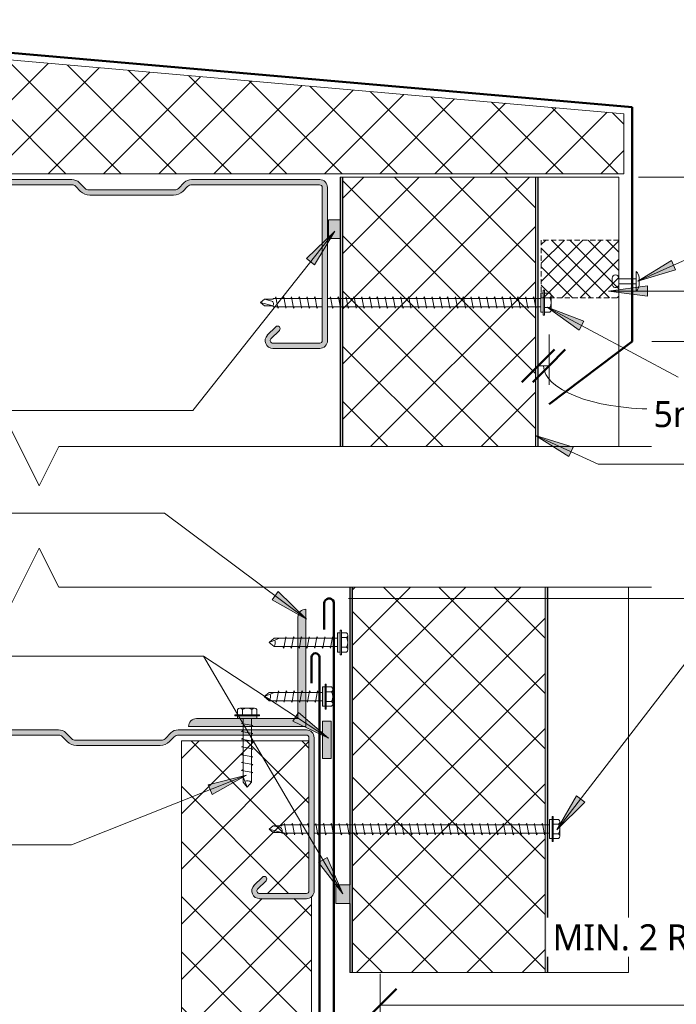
# Model space of a CAD drawing. Header units: millimetres. Extents: x -437 to 1002, y -5 to 689.
# Tile 3 of 5: x -67 to 185, y 303 to 682. Entities that reach past the tile are written whole.
import ezdxf

# ---------------------------------------------------------------- set-up
doc = ezdxf.new("R2010")
doc.units = ezdxf.units.MM
doc.linetypes.add('Dash Short', pattern=[3, 2, -1])
for name, color, linetype, lineweight in [('A-ANNO-DIMS', 211, 'Continuous', 9), ('A-ANNO-DIMS-5', 211, 'Continuous', 9), ('A-DETL', 90, 'Continuous', 13), ('A-DETL-GENF', 92, 'Continuous', 13), ('A-DETL-THIN', 151, 'Continuous', 13), ('G-ANNO-TEXT', 231, 'Continuous', 9)]:
    doc.layers.add(name, color=color, linetype=linetype, lineweight=lineweight)
doc.styles.add('Yu Gothic_1', font='Yu Gothic.ttf', dxfattribs={"height": 10})
doc.dimstyles.new('Diagonal', dxfattribs={"dimscale": 304.8, "dimtxt": 11.609035, "dimasz": 0.04101, "dimexe": 0.03937, "dimexo": 0.024606, "dimgap": 0.024606, "dimtad": 1, "dimdec": 0, "dimzin": 0, "dimdsep": 46, "dimtxsty": 'Yu Gothic_1', "dimblk1": 'OBLIQUE', "dimblk2": 'OBLIQUE', "dimsah": 1, "dimcen": 0.09, "dimazin": 0, "dimtfac": 1, "dimtdec": 4, "dimtix": 1, "dimtmove": 1, "dimatfit": 3, "dimfxl": 1, "dimtvp": 1, "dimtfill": 1, "dimtolj": 1, "dimtzin": 0, "dimarcsym": 2})
doc.dimstyles.new('Diagonal_1', dxfattribs={"dimscale": 304.8, "dimtxt": 11.609035, "dimasz": 0.04101, "dimexe": 0.03937, "dimexo": 0.024606, "dimgap": 0.024606, "dimtad": 1, "dimdec": 0, "dimzin": 0, "dimdsep": 46, "dimtxsty": 'Yu Gothic_1', "dimblk1": 'OBLIQUE', "dimblk2": 'OBLIQUE', "dimsah": 1, "dimcen": 0.09, "dimazin": 0, "dimtfac": 1, "dimtdec": 4, "dimtix": 1, "dimtmove": 0, "dimatfit": 3, "dimfxl": 1, "dimtvp": 1, "dimtfill": 1, "dimtolj": 1, "dimtzin": 0, "dimarcsym": 2})
doc.dimstyles.new('Diagonal_2', dxfattribs={"dimscale": 304.8, "dimtxt": 11.609035, "dimasz": 0.04101, "dimexe": 0.03937, "dimexo": 0.024606, "dimgap": 0.024606, "dimtad": 1, "dimdec": 0, "dimzin": 0, "dimdsep": 46, "dimtxsty": 'Yu Gothic_1', "dimblk1": 'OBLIQUE', "dimblk2": 'OBLIQUE', "dimsah": 1, "dimcen": 0.09, "dimazin": 0, "dimtfac": 1, "dimtdec": 4, "dimtix": 1, "dimtmove": 2, "dimatfit": 3, "dimfxl": 1, "dimtvp": 1, "dimtfill": 1, "dimtolj": 1, "dimtzin": 0, "dimarcsym": 2})
pattern_1 = [(45, (0, 0), (-10.6066, 10.6066), []), (135, (0, 0), (-10.6066, -10.6066), [])]

# ---------------------------------------------------------------- blocks, each defined once
blk = doc.blocks.new('Thermospan Insulated Panel3 - 75mm-4460703-07  BARGE_PARAPET DETAIL2')
at = {"layer": 'A-DETL-GENF'}
for points in [[(41.49, 106), (145, 106), (145, 107), (41.49, 107)], [(41.49, 31), (145, 31), (145, 32), (41.49, 32), (41.49, 31.19)]]:
    blk.add_hatch(color=256, dxfattribs=at).paths.add_polyline_path(points)
h = blk.add_hatch(dxfattribs=at)
h.set_pattern_fill('FP_2', color=256, style=0, pattern_type=2)
h.set_pattern_definition([(315, (-476.112, 162.687), (10.6066, 10.6066), []), (45, (-476.112, 162.687), (-10.6066, 10.6066), [])])
h.paths.add_polyline_path([(41.49, 83.83), (41.49, 32), (145, 32), (145, 106), (41.49, 106), (41.49, 102.25)])
at = {"layer": 'A-DETL-GENF', "lineweight": 25}
for p, q in [((145, 107), (41.49, 107)), ((41.49, 106), (145, 106)), ((41.49, 31), (145, 31))]:
    blk.add_line(p, q, dxfattribs=at)
at = {"layer": 'A-DETL-GENF'}
for p, q in [((145, 0), (145, 107)), ((41.49, 32), (145, 32)), ((41.49, 0), (98.65, 0)), ((98.65, 0), (120.87, 0)), ((120.87, 0), (145, 0))]:
    blk.add_line(p, q, dxfattribs=at)
blk = doc.blocks.new('Thermospan Insulated Panel3 - 75mm-4679377-07  BARGE_PARAPET DETAIL2')
at = {"layer": 'A-DETL-GENF'}
for points in [[(170, -32), (170, -31), (21.94, -31.03), (21.94, -32)], [(170, -107), (170, -106), (21.94, -106), (21.94, -107), (143.5, -107)]]:
    blk.add_hatch(color=256, dxfattribs=at).paths.add_polyline_path(points)
h = blk.add_hatch(dxfattribs=at)
h.set_pattern_fill('FP_3', color=256, style=0, pattern_type=2)
h.set_pattern_definition([(135, (485.553, -166.437), (-10.6066, -10.6066), []), (225, (485.553, -166.437), (10.6066, -10.6066), [])])
h.paths.add_polyline_path([(170, -87.58), (170, -32), (21.94, -32), (21.94, -106), (170, -106)])
for p, q in [((21.94, 0), (170, 0)), ((170, 0), (170, -107)), ((170, -32), (21.94, -32))]:
    blk.add_line(p, q, dxfattribs=at)
at = {"layer": 'A-DETL-GENF', "lineweight": 25}
for p, q in [((170, -31), (21.94, -31)), ((170, -106), (21.94, -106)), ((21.94, -107), (136.33, -107)), ((143.5, -107), (170, -107))]:
    blk.add_line(p, q, dxfattribs=at)
blk = doc.blocks.new('Break Line _M_ - Break Line _M_-4676987-07  BARGE_PARAPET DETAIL2')
at = {"layer": 'A-DETL-GENF'}
for p, q in [((7.5, 15), (-7.5, -15)), ((15, 0), (7.5, 15)), ((-15, 0), (-242.54, 0)), ((-7.5, -15), (-15, 0)), ((207.21, 0), (15, 0))]:
    blk.add_line(p, q, dxfattribs=at)
blk = doc.blocks.new('Foam Closure - Foam Closure-4634272-07  BARGE_PARAPET DETAIL2')
at = {"layer": 'A-DETL-GENF'}
h = blk.add_hatch(dxfattribs=at)
h.set_pattern_fill('FP_8', color=256, style=0, pattern_type=2)
h.set_pattern_definition([(135, (596.981, -132.931), (-3.535534, -3.535534), []), (225, (596.981, -132.931), (3.535534, -3.535534), [])])
h.paths.add_polyline_path([(22.22, 29.76), (0, 29.76), (0, 0), (22.22, 0)])
at = {"layer": 'A-DETL-GENF', "linetype": 'Dash Short'}
for p, q in [((22.22, 29.76), (0, 29.76)), ((0, 29.76), (0, 0)), ((22.22, 0), (22.22, 29.76)), ((0, 0), (22.22, 0))]:
    blk.add_line(p, q, dxfattribs=at)
blk = doc.blocks.new('Break Line _M_ - Break Line _M_-4463078-07  BARGE_PARAPET DETAIL2')
at = {"layer": 'A-DETL-GENF'}
for p, q in [((-15, 0), (-7.5, 15)), ((-7.5, 15), (7.5, -15)), ((-242.54, 0), (-15, 0)), ((7.5, -15), (15, 0)), ((15, 0), (207.21, 0))]:
    blk.add_line(p, q, dxfattribs=at)
blk = doc.blocks.new('Pop Rivets - Rivet-4462622-07  BARGE_PARAPET DETAIL2')
at = {"layer": 'A-DETL-GENF'}
for p, q in [((3.77, 0), (-3.77, 0)), ((-1.5, 1.16), (1.5, 1.16)), ((-1, -6.64), (-1, 0)), ((1, -6.64), (1, 0)), ((1.17, -6.64), (-1.24, -6.64)), ((-1.24, -9.14), (1.17, -9.14))]:
    blk.add_line(p, q, dxfattribs=at)
for centre, radius, start, end in [((-1.5, -1.65), 2.8, 90, 144), ((1.5, -1.65), 2.8, 36, 90), ((-1.24, -7.89), 1.25, 90, 270), ((1.17, -7.89), 1.25, 270, 90)]:
    blk.add_arc(centre, radius, start, end, dxfattribs=at)
blk = doc.blocks.new('TEK Screw WITH WASHER - TEK Screw WITH WASHER-4779985-07  BARGE_PARAPET DETAIL2')
at = {"layer": 'A-DETL-GENF'}
for p, q in [((-2.76, 3.97), (2.76, 3.97)), ((4.79, 1.5), (-4.79, 1.5)), ((-4.79, 1.5), (-4.79, 1)), ((4.79, 1), (-4.79, 1)), ((-3.67, 1.5), (-3.67, 3.47)), ((-3.67, 1), (-3.67, 0)), ((-3.67, 0), (3.67, 0)), ((-1.85, 1.5), (-1.85, 3.47)), ((-1.6, 0), (-1.6, -81.88)), ((1.6, -81.88), (1.6, 0)), ((1.85, 1.5), (1.85, 3.47)), ((3.67, 1.5), (3.67, 3.47)), ((3.67, 0), (3.67, 1)), ((4.79, 1), (4.79, 1.5)), ((2.17, -1.91), (-2.17, -2.67)), ((-2.17, -2.67), (-1.6, -3)), ((1.6, -1.58), (2.17, -1.91)), ((2.17, -4.91), (-2.17, -5.67)), ((-2.17, -5.67), (-1.6, -6)), ((1.6, -4.58), (2.17, -4.91)), ((2.17, -7.91), (-2.17, -8.67)), ((-2.17, -8.67), (-1.6, -9)), ((2.17, -10.91), (-2.17, -11.67)), ((1.6, -7.58), (2.17, -7.91)), ((1.6, -10.58), (2.17, -10.91)), ((-2.17, -11.67), (-1.6, -12)), ((2.17, -13.91), (-2.17, -14.67)), ((-2.17, -14.67), (-1.6, -15)), ((1.6, -13.58), (2.17, -13.91)), ((2.17, -16.91), (-2.17, -17.67)), ((-2.17, -17.67), (-1.6, -18)), ((1.6, -16.58), (2.17, -16.91)), ((2.17, -19.91), (-2.17, -20.67)), ((-2.17, -20.67), (-1.6, -21)), ((1.6, -19.58), (2.17, -19.91)), ((1.6, -22.58), (2.17, -22.91)), ((2.17, -22.91), (-2.17, -23.67)), ((-2.17, -23.67), (-1.6, -24)), ((2.17, -25.91), (-2.17, -26.67)), ((1.6, -25.58), (2.17, -25.91)), ((-2.17, -26.67), (-1.6, -27)), ((2.17, -28.91), (-2.17, -29.67)), ((-2.17, -29.67), (-1.6, -30)), ((1.6, -28.58), (2.17, -28.91)), ((2.17, -31.91), (-2.17, -32.67)), ((-2.17, -32.67), (-1.6, -33)), ((1.6, -31.58), (2.17, -31.91)), ((2.17, -34.91), (-2.17, -35.67)), ((-2.17, -35.67), (-1.6, -36)), ((1.6, -34.58), (2.17, -34.91)), ((1.6, -37.58), (2.17, -37.91)), ((2.17, -37.91), (-2.17, -38.67)), ((-2.17, -38.67), (-1.6, -39)), ((2.17, -40.91), (-2.17, -41.67)), ((1.6, -40.58), (2.17, -40.91)), ((-2.17, -41.67), (-1.6, -42)), ((2.17, -43.91), (-2.17, -44.67)), ((-2.17, -44.67), (-1.6, -45)), ((1.6, -43.58), (2.17, -43.91)), ((2.17, -46.91), (-2.17, -47.67)), ((-2.17, -47.67), (-1.6, -48)), ((1.6, -46.58), (2.17, -46.91)), ((2.17, -49.91), (-2.17, -50.67)), ((-2.17, -50.67), (-1.6, -51)), ((2.17, -52.91), (-2.17, -53.67)), ((1.6, -49.58), (2.17, -49.91)), ((1.6, -52.58), (2.17, -52.91)), ((-2.17, -53.67), (-1.6, -54)), ((2.17, -55.91), (-2.17, -56.67)), ((-2.17, -56.67), (-1.6, -57)), ((1.6, -55.58), (2.17, -55.91)), ((2.17, -58.91), (-2.17, -59.67)), ((-2.17, -59.67), (-1.6, -60)), ((1.6, -58.58), (2.17, -58.91)), ((2.17, -61.91), (-2.17, -62.67)), ((-2.17, -62.67), (-1.6, -63)), ((1.6, -61.58), (2.17, -61.91)), ((2.17, -64.91), (-2.17, -65.67)), ((-2.17, -65.67), (-1.6, -66)), ((2.17, -67.91), (-2.17, -68.67)), ((1.6, -64.58), (2.17, -64.91)), ((1.6, -67.58), (2.17, -67.91)), ((-2.17, -68.67), (-1.6, -69)), ((2.17, -70.91), (-2.17, -71.67)), ((-2.17, -71.67), (-1.6, -72)), ((1.6, -70.58), (2.17, -70.91)), ((2.17, -73.91), (-2.17, -74.67)), ((-2.17, -74.67), (-1.6, -75)), ((1.6, -73.58), (2.17, -73.91)), ((2.17, -76.91), (-2.17, -77.67)), ((-2.17, -77.67), (-1.6, -78)), ((1.6, -76.58), (2.17, -76.91)), ((2.17, -79.91), (-2.17, -80.67)), ((-2.17, -80.67), (-1.6, -81)), ((1.6, -79.58), (2.17, -79.91)), ((2.17, -85.91), (-2.17, -86.67)), ((-2.17, -86.67), (-1.6, -87)), ((-1.81, -83.88), (-1.6, -84)), ((-1.6, -83.88), (-1.6, -102.57)), ((1.6, -102.57), (1.6, -83.88)), ((1.6, -85.58), (2.17, -85.91)), ((2.17, -88.91), (-2.17, -89.67)), ((-2.17, -89.67), (-1.6, -90)), ((1.6, -88.58), (2.17, -88.91)), ((2.17, -91.91), (-2.17, -92.67)), ((-2.17, -92.67), (-1.6, -93)), ((1.6, -91.58), (2.17, -91.91)), ((2.17, -94.91), (-2.17, -95.67)), ((-2.17, -95.67), (-1.6, -96)), ((2.17, -97.91), (-2.17, -98.67)), ((1.6, -94.58), (2.17, -94.91)), ((1.6, -97.58), (2.17, -97.91)), ((-2.17, -98.67), (-1.6, -99)), ((2.17, -100.91), (-2.17, -101.67)), ((-2.17, -101.67), (-1.6, -102)), ((1.6, -100.58), (2.17, -100.91)), ((-1.28, -102.89), (-1.6, -102.57)), ((-1.28, -106.11), (-1.28, -102.89)), ((-1.28, -106.11), (-0.56, -103.23)), ((0, -107.63), (1.28, -102.89)), ((1.28, -102.89), (1.6, -102.57)), ((1.28, -106.11), (1.28, -102.89)), ((-1.28, -106.11), (0, -107.63)), ((1.28, -106.11), (0, -107.63))]:
    blk.add_line(p, q, dxfattribs=at)
for centre, radius, start, end in [((-2.76, 2.9), 1.08, 32.3801, 147.6199), ((0, 0.31), 3.67, 59.7274, 120.2726), ((2.76, 2.9), 1.08, 32.3801, 147.6199), ((0.49, -103.77), 1.18, 48.2394, 152.9362)]:
    blk.add_arc(centre, radius, start, end, dxfattribs=at)
blk = doc.blocks.new('TEK Screw WITH WASHER - TEK Screw WITH WASHER-V1-07  BARGE_PARAPET DETAIL2')
at = {"layer": 'A-DETL-GENF'}
for p, q in [((-2.76, 3.97), (2.76, 3.97)), ((4.79, 1.5), (-4.79, 1.5)), ((-4.79, 1.5), (-4.79, 1)), ((4.79, 1), (-4.79, 1)), ((-3.67, 1.5), (-3.67, 3.47)), ((-3.67, 1), (-3.67, 0)), ((-3.67, 0), (3.67, 0)), ((-1.85, 1.5), (-1.85, 3.47)), ((-1.6, 0), (-1.6, -90.33)), ((1.6, -90.33), (1.6, 0)), ((1.85, 1.5), (1.85, 3.47)), ((3.67, 1.5), (3.67, 3.47)), ((3.67, 0), (3.67, 1)), ((4.79, 1), (4.79, 1.5)), ((2.17, -1.91), (-2.17, -2.67)), ((-2.17, -2.67), (-1.6, -3)), ((1.6, -1.58), (2.17, -1.91)), ((2.17, -4.91), (-2.17, -5.67)), ((-2.17, -5.67), (-1.6, -6)), ((1.6, -4.58), (2.17, -4.91)), ((2.17, -7.91), (-2.17, -8.67)), ((-2.17, -8.67), (-1.6, -9)), ((2.17, -10.91), (-2.17, -11.67)), ((1.6, -7.58), (2.17, -7.91)), ((1.6, -10.58), (2.17, -10.91)), ((-2.17, -11.67), (-1.6, -12)), ((2.17, -13.91), (-2.17, -14.67)), ((-2.17, -14.67), (-1.6, -15)), ((1.6, -13.58), (2.17, -13.91)), ((2.17, -16.91), (-2.17, -17.67)), ((-2.17, -17.67), (-1.6, -18)), ((1.6, -16.58), (2.17, -16.91)), ((2.17, -19.91), (-2.17, -20.67)), ((-2.17, -20.67), (-1.6, -21)), ((1.6, -19.58), (2.17, -19.91)), ((1.6, -22.58), (2.17, -22.91)), ((2.17, -22.91), (-2.17, -23.67)), ((-2.17, -23.67), (-1.6, -24)), ((2.17, -25.91), (-2.17, -26.67)), ((1.6, -25.58), (2.17, -25.91)), ((-2.17, -26.67), (-1.6, -27)), ((2.17, -28.91), (-2.17, -29.67)), ((-2.17, -29.67), (-1.6, -30)), ((1.6, -28.58), (2.17, -28.91)), ((2.17, -31.91), (-2.17, -32.67)), ((-2.17, -32.67), (-1.6, -33)), ((1.6, -31.58), (2.17, -31.91)), ((2.17, -34.91), (-2.17, -35.67)), ((-2.17, -35.67), (-1.6, -36)), ((1.6, -34.58), (2.17, -34.91)), ((1.6, -37.58), (2.17, -37.91)), ((2.17, -37.91), (-2.17, -38.67)), ((-2.17, -38.67), (-1.6, -39)), ((2.17, -40.91), (-2.17, -41.67)), ((1.6, -40.58), (2.17, -40.91)), ((-2.17, -41.67), (-1.6, -42)), ((2.17, -43.91), (-2.17, -44.67)), ((-2.17, -44.67), (-1.6, -45)), ((1.6, -43.58), (2.17, -43.91)), ((2.17, -46.91), (-2.17, -47.67)), ((-2.17, -47.67), (-1.6, -48)), ((1.6, -46.58), (2.17, -46.91)), ((2.17, -49.91), (-2.17, -50.67)), ((-2.17, -50.67), (-1.6, -51)), ((2.17, -52.91), (-2.17, -53.67)), ((1.6, -49.58), (2.17, -49.91)), ((1.6, -52.58), (2.17, -52.91)), ((-2.17, -53.67), (-1.6, -54)), ((2.17, -55.91), (-2.17, -56.67)), ((-2.17, -56.67), (-1.6, -57)), ((1.6, -55.58), (2.17, -55.91)), ((2.17, -58.91), (-2.17, -59.67)), ((-2.17, -59.67), (-1.6, -60)), ((1.6, -58.58), (2.17, -58.91)), ((2.17, -61.91), (-2.17, -62.67)), ((-2.17, -62.67), (-1.6, -63)), ((1.6, -61.58), (2.17, -61.91)), ((2.17, -64.91), (-2.17, -65.67)), ((-2.17, -65.67), (-1.6, -66)), ((2.17, -67.91), (-2.17, -68.67)), ((1.6, -64.58), (2.17, -64.91)), ((1.6, -67.58), (2.17, -67.91)), ((-2.17, -68.67), (-1.6, -69)), ((2.17, -70.91), (-2.17, -71.67)), ((-2.17, -71.67), (-1.6, -72)), ((1.6, -70.58), (2.17, -70.91)), ((2.17, -73.91), (-2.17, -74.67)), ((-2.17, -74.67), (-1.6, -75)), ((1.6, -73.58), (2.17, -73.91)), ((2.17, -76.91), (-2.17, -77.67)), ((-2.17, -77.67), (-1.6, -78)), ((1.6, -76.58), (2.17, -76.91)), ((2.17, -79.91), (-2.17, -80.67)), ((-2.17, -80.67), (-1.6, -81)), ((2.17, -82.91), (-2.17, -83.67)), ((1.6, -79.58), (2.17, -79.91)), ((1.6, -82.58), (2.17, -82.91)), ((-2.17, -83.67), (-1.6, -84)), ((2.17, -85.91), (-2.17, -86.67)), ((-2.17, -86.67), (-1.6, -87)), ((1.6, -85.58), (2.17, -85.91)), ((2.17, -88.91), (-2.17, -89.67)), ((-2.17, -89.67), (-1.6, -90)), ((1.6, -88.58), (2.17, -88.91)), ((-0.23, -92.33), (-2.17, -92.67)), ((-2.17, -92.67), (-1.6, -93)), ((-1.6, -92.33), (-1.6, -102.57)), ((1.6, -102.57), (1.6, -92.33)), ((2.17, -94.91), (-2.17, -95.67)), ((-2.17, -95.67), (-1.6, -96)), ((2.17, -97.91), (-2.17, -98.67)), ((1.6, -94.58), (2.17, -94.91)), ((1.6, -97.58), (2.17, -97.91)), ((-2.17, -98.67), (-1.6, -99)), ((2.17, -100.91), (-2.17, -101.67)), ((-2.17, -101.67), (-1.6, -102)), ((1.6, -100.58), (2.17, -100.91)), ((-1.28, -102.89), (-1.6, -102.57)), ((-1.28, -106.11), (-1.28, -102.89)), ((-1.28, -106.11), (-0.56, -103.23)), ((0, -107.63), (1.28, -102.89)), ((1.28, -102.89), (1.6, -102.57)), ((1.28, -106.11), (1.28, -102.89)), ((-1.28, -106.11), (0, -107.63)), ((1.28, -106.11), (0, -107.63))]:
    blk.add_line(p, q, dxfattribs=at)
for centre, radius, start, end in [((-2.76, 2.9), 1.08, 32.3801, 147.6199), ((0, 0.31), 3.67, 59.7274, 120.2726), ((2.76, 2.9), 1.08, 32.3801, 147.6199), ((0.49, -103.77), 1.18, 48.2394, 152.9362)]:
    blk.add_arc(centre, radius, start, end, dxfattribs=at)
blk = doc.blocks.new('Metalcraft MSS Purlin-150x65 - Metalcraft MSS Purlin-150x65-2638609-07  BARGE_PARAPET DETAIL2')
at = {"layer": 'A-DETL-GENF'}
blk.add_hatch(color=256, dxfattribs=at).paths.add_polyline_path([(64.85, 147), (64.75, 147.78), (64.45, 148.5), (63.97, 149.12), (63.31, 149.61), (62.62, 149.9), (61.85, 150), (3, 150), (2.22, 149.9), (1.5, 149.6), (0.88, 149.12), (0.4, 148.5), (0.1, 147.78), (0, 147), (0, 97.81), (0.14, 96.77), (0.53, 95.81), (1.17, 94.98), (3.41, 92.75), (3.72, 92.33), (3.92, 91.85), (3.99, 91.34), (3.99, 58.34), (3.92, 57.82), (3.72, 57.34), (3.41, 56.93), (1.17, 54.69), (0.53, 53.86), (0.14, 52.9), (0, 51.87), (0, 3), (0.1, 2.22), (0.4, 1.5), (0.88, 0.88), (1.5, 0.4), (2.22, 0.1), (3, 0), (61.85, 0), (62.62, 0.1), (63.35, 0.4), (63.97, 0.88), (64.45, 1.5), (64.75, 2.22), (64.85, 3), (64.85, 20.94), (64.75, 21.71), (64.45, 22.43), (63.98, 23.05), (63.31, 23.55), (62.66, 23.82), (61.89, 23.93), (61.12, 23.84), (60.4, 23.56), (59.78, 23.1), (56.4, 19.67), (56.3, 19.43), (56.27, 19.17), (56.3, 18.91), (56.4, 18.67), (56.56, 18.46), (56.77, 18.31), (57.01, 18.21), (57.27, 18.17), (57.53, 18.21), (57.77, 18.31), (57.97, 18.46), (61.26, 21.7), (61.52, 21.81), (61.79, 21.84), (62.06, 21.81), (62.32, 21.7), (62.54, 21.53), (62.71, 21.31), (62.81, 21.06), (62.85, 20.79), (62.81, 2.74), (62.71, 2.5), (62.56, 2.29), (62.35, 2.13), (62.11, 2.03), (61.85, 2), (2.74, 2.03), (2.5, 2.13), (2.29, 2.29), (2.13, 2.5), (2.03, 2.74), (2, 2.99), (2.06, 52.43), (2.22, 52.83), (2.49, 53.18), (4.53, 55.22), (5.32, 56.25), (5.82, 57.46), (5.99, 58.75), (5.99, 90.92), (5.82, 92.21), (5.32, 93.42), (4.53, 94.45), (2.69, 96.3), (2.31, 96.78), (2.08, 97.34), (2, 97.95), (2.04, 147.19), (2.15, 147.45), (2.32, 147.68), (2.55, 147.85), (2.81, 147.96), (3.09, 148), (62.11, 147.97), (62.35, 147.87), (62.56, 147.71), (62.71, 147.5), (62.81, 147.26), (62.85, 147.01), (62.82, 128.73), (62.72, 128.5), (62.57, 128.3), (62.37, 128.15), (62.14, 128.05), (61.89, 128.02), (61.64, 128.05), (61.41, 128.15), (61.21, 128.3), (57.77, 131.69), (57.53, 131.79), (57.27, 131.83), (57.01, 131.79), (56.77, 131.69), (56.56, 131.54), (56.4, 131.33), (56.3, 131.09), (56.27, 130.83), (56.3, 130.57), (56.4, 130.33), (56.56, 130.12), (59.78, 126.9), (60.4, 126.44), (61.12, 126.16), (61.89, 126.07), (62.66, 126.18), (63.37, 126.48), (63.98, 126.95), (64.45, 127.57), (64.75, 128.29), (64.85, 129.06)])
for p, q in [((61.85, 150), (3, 150)), ((3.09, 148), (61.85, 148)), ((0, 147), (0, 97.81)), ((2, 97.95), (2, 146.91)), ((62.85, 147.01), (62.85, 128.98)), ((64.85, 129.06), (64.85, 147)), ((56.56, 130.12), (59.78, 126.9)), ((61.21, 128.3), (57.97, 131.54)), ((1.17, 94.98), (3.41, 92.75)), ((4.53, 94.45), (2.69, 96.3)), ((3.99, 91.34), (3.99, 58.34)), ((5.99, 58.75), (5.99, 90.92)), ((3.41, 56.93), (1.17, 54.69)), ((2.49, 53.18), (4.53, 55.22)), ((0, 51.87), (0, 3)), ((2, 2.99), (2, 52)), ((59.78, 23.1), (56.56, 19.88)), ((57.97, 18.46), (61.04, 21.53)), ((62.85, 20.79), (62.85, 2.99)), ((64.85, 3), (64.85, 20.94)), ((61.85, 2), (2.99, 2)), ((3, 0), (61.85, 0))]:
    blk.add_line(p, q, dxfattribs=at)
for centre, radius, start, end in [((3, 147), 3, 90, 180), ((3.09, 146.91), 1.09, 90, 180), ((61.85, 147), 3, 360, 90), ((61.85, 147.01), 0.993, 0, 90), ((57.27, 130.83), 1, 45, 225), ((61.85, 129.06), 2.99, 226.0338, 0), ((61.89, 128.98), 0.959, 225, 0), ((3.99, 97.81), 3.99, 180, 225), ((4.34, 97.95), 2.34, 180, 225), ((2, 91.34), 1.99, 0, 45), ((1, 90.92), 4.99, 360, 45), ((2, 58.34), 1.99, 315, 360), ((1, 58.75), 4.99, 315, 360), ((3.99, 51.87), 3.99, 135, 180), ((3.67, 52), 1.67, 135, 180), ((61.85, 20.94), 2.99, 360, 133.9662), ((57.27, 19.17), 1, 135, 315), ((61.79, 20.79), 1.06, 0, 135), ((3, 3), 3, 180, 270), ((2.99, 2.99), 0.993, 180, 270), ((61.85, 3), 3, 270, 360), ((61.85, 2.99), 0.993, 270, 0)]:
    blk.add_arc(centre, radius, start, end, dxfattribs=at)
blk = doc.blocks.new('Screw - Screw-4678775-07  BARGE_PARAPET DETAIL2')
at = {"layer": 'A-DETL-GENF'}
blk.add_hatch(color=256, dxfattribs=at).paths.add_polyline_path([(-3.67, -1), (3.67, -1), (3.67, 0), (-3.67, 0)])
for p, q in [((-1.6, 24.39), (0, 26.29)), ((-1.6, 0), (-1.6, 24.39)), ((1.6, 24.39), (0, 26.29)), ((0, 26.29), (1.6, 22.33)), ((1.6, 24.39), (1.6, 0)), ((-2.17, 20.67), (-1.6, 21)), ((2.17, 19.91), (-2.17, 20.67)), ((1.6, 19.58), (2.17, 19.91)), ((-2.17, 17.67), (-1.6, 18)), ((2.17, 16.91), (-2.17, 17.67)), ((1.6, 16.58), (2.17, 16.91)), ((-2.17, 14.67), (-1.6, 15)), ((2.17, 13.91), (-2.17, 14.67)), ((-2.17, 11.67), (-1.6, 12)), ((2.17, 10.91), (-2.17, 11.67)), ((1.6, 13.58), (2.17, 13.91)), ((-2.17, 8.67), (-1.6, 9)), ((2.17, 7.91), (-2.17, 8.67)), ((1.6, 10.58), (2.17, 10.91)), ((1.6, 7.58), (2.17, 7.91)), ((-2.17, 5.67), (-1.6, 6)), ((2.17, 4.91), (-2.17, 5.67)), ((1.6, 4.58), (2.17, 4.91)), ((-3.67, 0), (-3.67, -1)), ((3.67, 0), (-3.67, 0)), ((-2.17, 2.67), (-1.6, 3)), ((2.17, 1.91), (-2.17, 2.67)), ((1.6, 1.58), (2.17, 1.91)), ((3.67, -1), (3.67, 0)), ((-4.79, -1.5), (-4.79, -1)), ((-3.67, -1), (-4.79, -1)), ((4.79, -1.5), (-4.79, -1.5)), ((-3.67, -1), (3.67, -1)), ((-3.67, -1.5), (-3.67, -3.47)), ((-1.85, -1.5), (-1.85, -3.47)), ((1.85, -1.5), (1.85, -3.47)), ((4.79, -1), (3.67, -1)), ((3.67, -1.5), (3.67, -3.47)), ((4.79, -1), (4.79, -1.5)), ((-2.76, -3.97), (2.76, -3.97))]:
    blk.add_line(p, q, dxfattribs=at)
for centre, radius, start, end in [((0.08, 27.01), 3.11, 237.5025, 285.6941), ((-2.76, -2.9), 1.08, 212.3801, 327.6199), ((0, -0.31), 3.67, 239.7274, 300.2726), ((2.76, -2.9), 1.08, 212.3801, 327.6199)]:
    blk.add_arc(centre, radius, start, end, dxfattribs=at)
blk = doc.blocks.new('Screw - Screw-4800163-07  BARGE_PARAPET DETAIL2')
at = {"layer": 'A-DETL-GENF'}
blk.add_hatch(color=256, dxfattribs=at).paths.add_polyline_path([(-3.67, -1), (3.67, -1), (3.67, 0), (-3.67, 0)])
for p, q in [((-1.6, 20.45), (0, 22.35)), ((-1.6, 0), (-1.6, 20.45)), ((1.6, 20.45), (0, 22.35)), ((0, 22.35), (1.6, 18.4)), ((1.6, 20.45), (1.6, 0)), ((-2.17, 17.67), (-1.6, 18)), ((2.17, 16.91), (-2.17, 17.67)), ((1.6, 16.58), (2.17, 16.91)), ((-2.17, 14.67), (-1.6, 15)), ((2.17, 13.91), (-2.17, 14.67)), ((-2.17, 11.67), (-1.6, 12)), ((2.17, 10.91), (-2.17, 11.67)), ((1.6, 13.58), (2.17, 13.91)), ((-2.17, 8.67), (-1.6, 9)), ((2.17, 7.91), (-2.17, 8.67)), ((1.6, 10.58), (2.17, 10.91)), ((1.6, 7.58), (2.17, 7.91)), ((-2.17, 5.67), (-1.6, 6)), ((2.17, 4.91), (-2.17, 5.67)), ((1.6, 4.58), (2.17, 4.91)), ((-3.67, 0), (-3.67, -1)), ((3.67, 0), (-3.67, 0)), ((-2.17, 2.67), (-1.6, 3)), ((2.17, 1.91), (-2.17, 2.67)), ((1.6, 1.58), (2.17, 1.91)), ((3.67, -1), (3.67, 0)), ((-4.79, -1.5), (-4.79, -1)), ((-3.67, -1), (-4.79, -1)), ((4.79, -1.5), (-4.79, -1.5)), ((-3.67, -1), (3.67, -1)), ((-3.67, -1.5), (-3.67, -3.47)), ((-1.85, -1.5), (-1.85, -3.47)), ((1.85, -1.5), (1.85, -3.47)), ((4.79, -1), (3.67, -1)), ((3.67, -1.5), (3.67, -3.47)), ((4.79, -1), (4.79, -1.5)), ((-2.76, -3.97), (2.76, -3.97))]:
    blk.add_line(p, q, dxfattribs=at)
for centre, radius, start, end in [((0.08, 23.07), 3.11, 237.5025, 285.6941), ((-2.76, -2.9), 1.08, 212.3801, 327.6199), ((0, -0.31), 3.67, 239.7274, 300.2726), ((2.76, -2.9), 1.08, 212.3801, 327.6199)]:
    blk.add_arc(centre, radius, start, end, dxfattribs=at)
blk = doc.blocks.new('DIMBLOCK2-07  BARGE_PARAPET DETAIL2')
at = {"layer": 'A-ANNO-DIMS-5'}
for p, q in [((135.89, 548.67), (135.89, 560.67)), ((131.69, 548.67), (131.69, 550.01)), ((131.69, 548.67), (135.89, 548.67)), ((131.69, 548.67), (131.69, 536.67)), ((135.89, 548.67), (135.89, 541.38))]:
    blk.add_line(p, q, dxfattribs=at)
at = {"layer": 'A-ANNO-DIMS-5', "lineweight": 50}
for p, q in [((131.69, 548.67), (137.94, 554.92)), ((135.89, 548.67), (142.14, 554.92)), ((131.69, 548.67), (125.44, 542.42)), ((135.89, 548.67), (129.64, 542.42))]:
    blk.add_line(p, q, dxfattribs=at)
at = {"layer": 'A-ANNO-DIMS-5'}
blk.add_ellipse((176, 548.67), major_axis=(42.21, 0), ratio=0.392707, start_param=3.141593, end_param=4.712389, dxfattribs=at)
at = {"layer": 'A-ANNO-DIMS-5', "color": 0, "insert": (176, 535.09), "char_height": 10, "width": 73.5467, "attachment_point": 1, "line_spacing_factor": 1.024327, "style": 'Yu Gothic_1', "bg_fill": 3, "box_fill_scale": 1.25, "bg_fill_color": 9, "bg_fill_true_color": 13158600, "bg_fill_transparency": 0}
blk.add_mtext('5mm GAP', dxfattribs=at)
blk = doc.blocks.new('_Oblique')
at = {"color": 0, "linetype": 'ByBlock', "lineweight": -2}
blk.add_line((-0.5, -0.5), (0.5, 0.5), dxfattribs=at)
blk = doc.blocks.new('DIMBLOCK5-07  BARGE_PARAPET DETAIL2')
at = {"layer": 'A-ANNO-DIMS-5', "lineweight": 50}
for p, q in [((217.33, 621.11), (211.08, 627.36)), ((217.33, 621.11), (223.58, 614.86)), ((217.33, 557.96), (211.08, 564.21)), ((217.33, 557.96), (223.58, 551.71))]:
    blk.add_line(p, q, dxfattribs=at)
at = {"layer": 'A-ANNO-DIMS-5'}
for p, q in [((217.33, 621.11), (170.19, 621.11)), ((217.33, 557.96), (217.33, 621.11)), ((217.33, 621.11), (229.33, 621.11)), ((217.33, 557.96), (175.34, 557.96)), ((217.33, 557.96), (229.33, 557.96))]:
    blk.add_line(p, q, dxfattribs=at)
at = {"layer": 'A-ANNO-DIMS-5', "color": 0, "insert": (198.29, 550.44), "char_height": 10, "width": 93.8283, "attachment_point": 1, "rotation": 90, "line_spacing_factor": 1.024327, "style": 'Yu Gothic_1', "bg_fill": 3, "box_fill_scale": 1.25, "bg_fill_color": 9, "bg_fill_true_color": 13158600, "bg_fill_transparency": 0}
blk.add_mtext('MIN. 125mm', dxfattribs=at)
blk = doc.blocks.new('DIMBLOCK7-07  BARGE_PARAPET DETAIL2')
at = {"layer": 'A-ANNO-DIMS-5'}
for p, q in [((71.09, 303.01), (71.09, 315.01)), ((270.77, 303.01), (270.77, 315.01)), ((71.09, 303.01), (270.77, 303.01)), ((71.09, 303.01), (71.09, 254.29)), ((270.77, 303.01), (270.77, 294.2))]:
    blk.add_line(p, q, dxfattribs=at)
at = {"layer": 'A-ANNO-DIMS-5', "lineweight": 50}
for p, q in [((71.09, 303.01), (77.34, 309.26)), ((270.77, 303.01), (277.02, 309.26)), ((71.09, 303.01), (64.84, 296.76)), ((270.77, 303.01), (264.52, 296.76))]:
    blk.add_line(p, q, dxfattribs=at)
at = {"layer": 'A-ANNO-DIMS-5', "color": 0, "insert": (137.29, 334.11), "char_height": 10, "width": 89.5261, "attachment_point": 1, "line_spacing_factor": 1.024327, "style": 'Yu Gothic_1', "bg_fill": 3, "box_fill_scale": 1.25, "bg_fill_color": 9, "bg_fill_true_color": 13158600, "bg_fill_transparency": 0}
blk.add_mtext('MIN. 2 RIBS', dxfattribs=at)
blk = doc.blocks.new('DIMBLOCK9-07  BARGE_PARAPET DETAIL2')
at = {"layer": 'A-ANNO-DIMS-5', "lineweight": 50}
for p, q in [((238.87, 459.27), (232.62, 465.52)), ((238.87, 459.27), (245.12, 453.02)), ((238.87, 315.55), (232.62, 321.8)), ((238.87, 315.55), (245.12, 309.3))]:
    blk.add_line(p, q, dxfattribs=at)
at = {"layer": 'A-ANNO-DIMS-5'}
for p, q in [((238.87, 459.27), (58.93, 459.27)), ((238.87, 315.55), (238.87, 459.27)), ((238.87, 459.27), (250.87, 459.27)), ((238.87, 315.55), (192.55, 315.55)), ((238.87, 315.55), (250.87, 315.55))]:
    blk.add_line(p, q, dxfattribs=at)
at = {"layer": 'A-ANNO-DIMS-5', "color": 0, "insert": (219.83, 348.32), "char_height": 10, "width": 93.8283, "attachment_point": 1, "rotation": 90, "line_spacing_factor": 1.024327, "style": 'Yu Gothic_1', "bg_fill": 3, "box_fill_scale": 1.25, "bg_fill_color": 9, "bg_fill_true_color": 13158600, "bg_fill_transparency": 0}
blk.add_mtext('MIN. 125mm', dxfattribs=at)

msp = doc.modelspace()

# ---------------------------------------------------------------- hatches: boundary and pattern name
at = {"layer": 'A-DETL-GENF'}
h = msp.add_hatch(dxfattribs=at)
h.set_pattern_fill('FP_1', color=253, style=0, pattern_type=2)
h.set_pattern_definition(pattern_1)
h.paths.add_polyline_path([(164.62, 622.41), (164.62, 645.51), (-211.26, 678.39), (-211.26, 622.41), (78.86, 622.41)])
for points in [[(51.24, 597.57), (55.69, 597.57), (55.69, 604.74), (51.24, 604.74)], [(-2.52, 410.12), (42.48, 410.12), (42.48, 455.12), (41.7, 455.02), (40.98, 454.72), (40.36, 454.25), (39.88, 453.62), (39.58, 452.9), (39.48, 452.12), (39.48, 413.12), (0.48, 413.12), (-0.3, 413.02), (-1.02, 412.72), (-1.64, 412.25), (-2.12, 411.62), (-2.42, 410.9)], [(52.27, 397.76), (52.27, 412.1), (48.96, 412.1), (48.96, 397.76)], [(59.44, 342.06), (59.44, 349.22), (53.99, 349.22), (53.99, 342.06)]]:
    msp.add_hatch(color=10, dxfattribs=at).paths.add_polyline_path(points)
h = msp.add_hatch(dxfattribs=at)
h.set_pattern_fill('FP_1', color=253, style=0, pattern_type=2)
h.set_pattern_definition(pattern_1)
h.paths.add_polyline_path([(44.7, 137.55), (44.7, 344.72), (44.2, 344.34), (43.48, 344.04), (42.7, 343.94), (24.43, 343.99), (23.99, 344.04), (23.27, 344.34), (22.65, 344.81), (22.14, 345.5), (21.86, 346.26), (21.77, 346.9), (21.86, 347.67), (22.14, 348.39), (22.6, 349.01), (26.03, 352.39), (26.27, 352.49), (26.53, 352.52), (26.79, 352.49), (27.03, 352.39), (27.24, 352.23), (27.39, 352.02), (27.49, 351.78), (27.53, 351.52), (27.49, 351.26), (27.39, 351.02), (27.03, 350.61), (23.85, 347.38), (23.75, 347.15), (23.72, 346.9), (23.75, 346.65), (23.85, 346.42), (24, 346.22), (24.2, 346.07), (24.43, 345.98), (24.76, 345.94), (42.96, 345.98), (43.32, 346.17), (43.41, 346.23), (43.57, 346.44), (43.67, 346.68), (43.7, 346.94), (43.7, 404.57), (-5.3, 404.57), (-5.3, 137.55), (11.52, 137.55)])
at = {"layer": 'G-ANNO-TEXT'}
for points in [[(53.6, 600.42), (42.75, 589.88), (45.85, 587.43)], [(169.95, 581.22), (184.46, 585.49), (182.86, 589.1)], [(158.71, 577.34), (173.71, 575.36), (173.71, 579.31)], [(130.65, 521.88), (143.48, 513.85), (145.12, 517.44)], [(42.74, 451.32), (31.91, 461.89), (29.54, 458.72)], [(19.7, 391.37), (5.03, 387.66), (6.49, 383.99)], [(138.9, 370.35), (149.61, 381.04), (146.48, 383.45)]]:
    msp.add_hatch(color=7, dxfattribs=at).paths.add_polyline_path(points)

# ---------------------------------------------------------------- linework, layer by layer
at = {"layer": 'A-DETL', "lineweight": 50}
for p, q in [((167.84, 647.96), (-216.91, 681.62)), ((167.84, 557.96), (167.84, 647.96)), ((167.84, 557.96), (135.89, 533.88)), ((53.2, 286.7), (53.2, 458)), ((49.57, 457.41), (49.57, 447.41)), ((44.7, 436.74), (44.7, 426.74)), ((47.7, 141.11), (47.7, 436.74))]:
    msp.add_line(p, q, dxfattribs=at)
at = {"layer": 'A-DETL'}
for p, q in [((164.62, 645.51), (-211.26, 678.39)), ((164.62, 622.41), (164.62, 645.51)), ((-211.26, 622.41), (164.62, 622.41)), ((42.48, 410.12), (42.48, 455.12)), ((39.48, 452.12), (39.48, 413.12)), ((16.31, 413.12), (0.48, 413.12)), ((39.48, 413.12), (23.64, 413.12)), ((-2.52, 410.12), (42.48, 410.12)), ((43.7, 404.57), (-5.3, 404.57)), ((-5.3, 404.57), (-5.3, 137.55)), ((44.7, 137.55), (44.7, 344.72))]:
    msp.add_line(p, q, dxfattribs=at)
at = {"layer": 'A-DETL', "lineweight": 50}
for centre, radius, start in [((51.43, 457.41), 1.86, 18.5159), ((46.2, 436.74), 1.5, 0)]:
    msp.add_arc(centre, radius, start, 180, dxfattribs=at)
at = {"layer": 'A-DETL'}
for centre in [(42.48, 452.12), (0.48, 410.12)]:
    msp.add_arc(centre, 3, 90, 180, dxfattribs=at)
at = {"layer": 'A-DETL-THIN'}
for p, q in [((51.24, 604.74), (51.24, 597.57)), ((55.69, 604.74), (51.24, 604.74)), ((51.24, 597.57), (55.69, 597.57)), ((48.96, 412.1), (48.96, 397.76)), ((52.27, 412.1), (48.96, 412.1)), ((52.27, 397.76), (52.27, 412.1)), ((48.96, 397.76), (52.27, 397.76)), ((53.99, 349.22), (53.99, 342.06)), ((59.44, 349.22), (53.99, 349.22)), ((59.44, 342.06), (59.44, 349.22)), ((53.99, 342.06), (59.44, 342.06))]:
    msp.add_line(p, q, dxfattribs=at)
at = {"layer": 'G-ANNO-TEXT', "color": 7}
for p, q in [((169.95, 581.22), (273.22, 627.01)), ((53.6, 600.42), (-0.92, 531.42)), ((53.6, 600.42), (42.75, 589.88)), ((45.85, 587.43), (53.6, 600.42)), ((42.75, 589.88), (45.85, 587.43)), ((182.86, 589.1), (169.95, 581.22)), ((184.46, 585.49), (182.86, 589.1)), ((169.95, 581.22), (184.46, 585.49)), ((173.71, 579.31), (158.71, 577.34)), ((173.71, 575.36), (173.71, 579.31)), ((158.71, 577.34), (173.71, 575.36)), ((158.71, 577.34), (497.49, 577.34)), ((149.3, 565.84), (135.13, 571.15)), ((-0.92, 531.42), (-316.31, 531.42)), ((130.65, 521.88), (143.48, 513.85)), ((145.12, 517.44), (130.65, 521.88)), ((130.65, 521.88), (154.76, 510.86)), ((143.48, 513.85), (145.12, 517.44)), ((154.76, 510.86), (497.49, 510.86)), ((-11.8, 492.09), (-283.68, 492.09)), ((42.74, 451.32), (-11.8, 492.09)), ((138.9, 370.35), (225.04, 482.29)), ((31.91, 461.89), (29.54, 458.72)), ((42.74, 451.32), (31.91, 461.89)), ((29.54, 458.72), (42.74, 451.32)), ((3.16, 437.05), (-316.31, 437.05)), ((3.16, 437.05), (-316.31, 437.05)), ((39.69, 415.48), (37.53, 412.17)), ((19.7, 391.37), (-47.46, 364.66)), ((19.7, 391.37), (5.03, 387.66)), ((6.49, 383.99), (19.7, 391.37)), ((5.03, 387.66), (6.49, 383.99)), ((146.48, 383.45), (138.9, 370.35)), ((149.61, 381.04), (146.48, 383.45)), ((138.9, 370.35), (149.61, 381.04)), ((-47.46, 364.66), (-227.01, 364.66))]:
    msp.add_line(p, q, dxfattribs=at)

# ---------------------------------------------------------------- block references
at = {"layer": 'A-DETL-GENF'}
for name, p, rotation in [('Thermospan Insulated Panel3 - 75mm-4460703-07  BARGE_PARAPET DETAIL2', (162.69, 476.11), 90.00000000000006), ('Metalcraft MSS Purlin-150x65 - Metalcraft MSS Purlin-150x65-2638609-07  BARGE_PARAPET DETAIL2', (-99.18, 620.19), 269.9999999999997), ('Pop Rivets - Rivet-4462622-07  BARGE_PARAPET DETAIL2', (169.33, 581.11), 270.0000000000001), ('TEK Screw WITH WASHER - TEK Screw WITH WASHER-4779985-07  BARGE_PARAPET DETAIL2', (132.7, 572.95), 270.0000000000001), ('Break Line _M_ - Break Line _M_-4463078-07  BARGE_PARAPET DETAIL2', (-67.35, 517.6), 180), ('Break Line _M_ - Break Line _M_-4676987-07  BARGE_PARAPET DETAIL2', (-67.35, 463.61), 180), ('Thermospan Insulated Panel3 - 75mm-4679377-07  BARGE_PARAPET DETAIL2', (166.44, 485.55), 270.0000000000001), ('Screw - Screw-4678775-07  BARGE_PARAPET DETAIL2', (54.68, 442.36), 89.99999999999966), ('Screw - Screw-4800163-07  BARGE_PARAPET DETAIL2', (48.87, 421.59), 89.99999999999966), ('Screw - Screw-4678775-07  BARGE_PARAPET DETAIL2', (19.98, 413.12), 180), ('Metalcraft MSS Purlin-150x65 - Metalcraft MSS Purlin-150x65-2638609-07  BARGE_PARAPET DETAIL2', (-104.3, 408.79), 269.9999999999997), ('TEK Screw WITH WASHER - TEK Screw WITH WASHER-V1-07  BARGE_PARAPET DETAIL2', (136.03, 370.67), 270.0000000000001)]:
    msp.add_blockref(name, p, dxfattribs=dict(at, rotation=rotation))
at = {"layer": 'A-DETL-GENF', "linetype": 'Dash Short', "rotation": 269.9999999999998}
msp.add_blockref('Foam Closure - Foam Closure-4634272-07  BARGE_PARAPET DETAIL2', (132.93, 596.98), dxfattribs=at)

# ---------------------------------------------------------------- next in the draw order: dimensions: what is measured, and where the dimension line sits
at = {"layer": 'A-ANNO-DIMS'}
for base, p1, p2, text, dimstyle, override, picture, middle in [((135.89, 548.67), (131.69, 557.51), (135.89, 533.88), '5mm GAP', 'Diagonal', {"dimpost": '<>', "dimfxl": 23.996334}, 'DIMBLOCK2-07  BARGE_PARAPET DETAIL2', (212.78, 528.43)), ((270.77, 303.01), (71.09, 246.79), (270.77, 286.7), 'MIN. 2 RIBS', 'Diagonal_2', {"dimpost": '<>', "dimfxl": 203.633793}, 'DIMBLOCK7-07  BARGE_PARAPET DETAIL2', (182.05, 327.44))]:
    dim = msp.add_linear_dim(base=base, p1=p1, p2=p2, text=text, dimstyle=dimstyle, override=override, dxfattribs=at)
    dim.commit()
    dim.dimension.update_dxf_attribs({"geometry": picture, "text_midpoint": middle, "dimtype": 160})

# ---------------------------------------------------------------- next in the draw order: hatches: boundary and pattern name
at = {"layer": 'G-ANNO-TEXT'}
msp.add_hatch(color=7, dxfattribs=at).paths.add_polyline_path([(135.13, 571.15), (147.44, 562.36), (149.3, 565.84)])

# ---------------------------------------------------------------- next in the draw order: linework, layer by layer
at = {"layer": 'G-ANNO-TEXT', "color": 7}
for p, q in [((135.13, 571.15), (147.44, 562.36)), ((147.44, 562.36), (149.3, 565.84))]:
    msp.add_line(p, q, dxfattribs=at)

# ---------------------------------------------------------------- next in the draw order: dimensions: what is measured, and where the dimension line sits
at = {"layer": 'A-ANNO-DIMS'}
for base, p1, p2, override, picture, middle in [((217.33, 621.11), (167.84, 557.96), (162.69, 621.11), {"dimpost": '<>', "dimfxl": 63.366101}, 'DIMBLOCK5-07  BARGE_PARAPET DETAIL2', (204.83, 589.53)), ((238.87, 459.27), (185.05, 315.55), (51.43, 459.27), {"dimpost": '<>', "dimfxl": 196.238367}, 'DIMBLOCK9-07  BARGE_PARAPET DETAIL2', (226.37, 387.41))]:
    dim = msp.add_linear_dim(base=base, p1=p1, p2=p2, angle=90, text='MIN. 125mm', dimstyle='Diagonal_1', override=override, dxfattribs=at)
    dim.commit()
    dim.dimension.update_dxf_attribs({"geometry": picture, "text_midpoint": middle})

# ---------------------------------------------------------------- next in the draw order: hatches: boundary and pattern name
at = {"layer": 'G-ANNO-TEXT'}
for points in [[(51.16, 405.6), (39.69, 415.48), (37.53, 412.17)], [(56.65, 345.86), (50.76, 359.8), (47.36, 357.8)]]:
    msp.add_hatch(color=7, dxfattribs=at).paths.add_polyline_path(points)

# ---------------------------------------------------------------- next in the draw order: linework, layer by layer
at = {"layer": 'G-ANNO-TEXT', "color": 7}
for p, q in [((135.13, 571.15), (185.52, 544.32)), ((56.65, 345.86), (3.16, 437.05)), ((51.16, 405.6), (3.16, 437.05)), ((51.16, 405.6), (39.69, 415.48)), ((37.53, 412.17), (51.16, 405.6)), ((50.76, 359.8), (47.36, 357.8)), ((56.65, 345.86), (50.76, 359.8)), ((47.36, 357.8), (56.65, 345.86))]:
    msp.add_line(p, q, dxfattribs=at)

doc.saveas('drawing.dxf')
